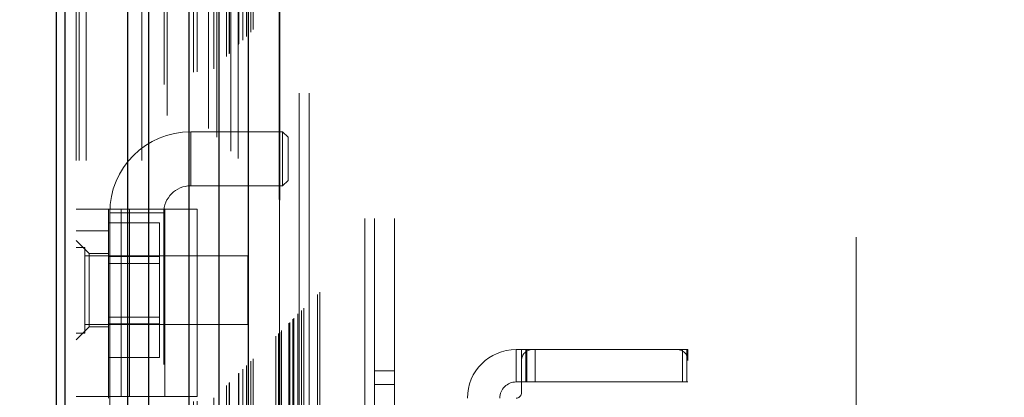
# Model space of a CAD drawing. Header units: inches. Extents: x 0.2 to 10.7, y 0.2 to 7.9.
# Tile 54 of 105: x 3.019 to 3.318, y 4.438 to 4.553. Entities that reach past the tile are written whole.
import ezdxf

# ---------------------------------------------------------------- set-up
doc = ezdxf.new("R2010")
doc.units = ezdxf.units.IN
doc.header["$MEASUREMENT"] = 0
doc.linetypes.add('HIDDEN', pattern=[0.075, 0.05, -0.025])
doc.layers.add('DIMENSIONS', color=140, linetype='Continuous')
doc.styles.add('SLDTEXTSTYLE0', font='TXT', dxfattribs={"width": 0.7})
doc.dimstyles.new('SLDDIMSTYLE0', dxfattribs={"dimtxt": 0.084961, "dimasz": 0.13, "dimexe": 0, "dimexo": 0.0625, "dimgap": 0.02124, "dimtad": 0, "dimtih": 1, "dimtoh": 1, "dimlfac": 12, "dimrnd": 1e-09, "dimzin": 12, "dimdsep": 46, "dimtxsty": 'SLDTEXTSTYLE0', "dimsah": 1, "dimcen": 0.09, "dimadec": 0, "dimazin": 3, "dimtfac": 1, "dimtofl": 0, "dimtmove": 0, "dimatfit": 3, "dimfxl": 0, "dimfrac": 2, "dimtolj": 1, "dimtzin": 12, "dimarcsym": 0})

# ---------------------------------------------------------------- blocks, each defined once
blk = doc.blocks.new('_D_1')
at = {"layer": 'DIMENSIONS'}
for p, q in [((3.26752, 4.62321), (2.59501, 4.62321)), ((2.72001, 4.62321), (2.72001, 4.08286)), ((2.55844, 3.92881), (2.52991, 3.92881)), ((2.52991, 3.92881), (2.52991, 3.79377)), ((2.88158, 3.92881), (2.91011, 3.92881)), ((2.91011, 3.92881), (2.91011, 3.79377)), ((2.52991, 3.79377), (2.55844, 3.79377)), ((2.91011, 3.79377), (2.88158, 3.79377)), ((2.72001, 3.13293), (2.72001, 3.77475)), ((3.26752, 3.13293), (2.59501, 3.13293))]:
    blk.add_line(p, q, dxfattribs=at)
for points in [[(2.72001, 4.62321), (2.70001, 4.49321), (2.74001, 4.49321)], [(2.72001, 3.13293), (2.74001, 3.26293), (2.70001, 3.26293)]]:
    blk.add_solid(points, dxfattribs=at)
at = {"layer": 'DIMENSIONS', "char_height": 0.083333, "attachment_point": 1, "style": 'SLDTEXTSTYLE0'}
for s, insert in [('17.88', (2.55844, 4.05525)), ('454.2', (2.55844, 3.9012))]:
    blk.add_mtext(s, dxfattribs=dict(at, insert=insert))

msp = doc.modelspace()

# ---------------------------------------------------------------- linework, layer by layer
at = {"color": 7, "linetype": 'HIDDEN', "lineweight": 18}
for p, q in [((3.0388076, 2.9101612), (3.0388076, 5.2290605)), ((3.0358076, 2.9101612), (3.0358076, 4.8553087)), ((3.0366863, 2.9101612), (3.0366863, 4.8548104)), ((3.0388076, 2.9101612), (3.0388076, 4.8538125)), ((3.0557623, 2.9101612), (3.0557623, 4.8458368)), ((3.0578836, 2.9101612), (3.0578836, 4.8455779)), ((3.0625056, 4.8332557), (3.0625056, 2.9228809)), ((3.0634295, 2.9237953), (3.0634295, 4.8323441)), ((3.0714327, 2.936958), (3.0714327, 4.8191814)), ((3.0725659, 2.9370649), (3.0725659, 4.8190745)), ((3.0759323, 4.8198737), (3.0759323, 2.9362656)), ((3.0776345, 2.9380002), (3.0776345, 4.8181391)), ((3.0785396, 4.8172335), (3.0785396, 2.9389035)), ((3.0813842, 2.94175), (3.0813842, 4.8143894)), ((3.0821982, 2.9425639), (3.0821982, 4.8135754)), ((3.0823479, 2.9427136), (3.0823479, 4.8134257)), ((3.0827551, 4.8130277), (3.0827551, 2.9431234)), ((3.0850168, 4.8107892), (3.0850168, 2.9453502)), ((3.0850477, 2.9454113), (3.0850477, 4.8107296)), ((3.0851816, 2.9455474), (3.0851816, 4.810592)), ((3.0863759, 2.9467447), (3.0863759, 4.8093938)), ((3.0875006, 2.9478663), (3.0875006, 4.808273)), ((3.0879712, 4.807844), (3.0879712, 2.9482953)), ((3.088803, 2.9491687), (3.088803, 4.8069706)), ((3.0895337, 2.9498995), (3.0895337, 4.8062399)), ((3.0964176, 2.9567834), (3.0964176, 4.799356)), ((3.097251, 2.9576167), (3.097251, 4.7985227)), ((3.0974638, 4.798295), (3.0974638, 2.9578472)), ((3.0976676, 4.798106), (3.0976676, 2.9580334)), ((3.0976676, 2.9580334), (3.0976676, 4.798106)), ((3.0980843, 2.95845), (3.0980843, 4.7976893)), ((3.0981319, 2.9584802), (3.0981319, 4.7976469)), ((3.100376, 2.9607417), (3.100376, 4.7953977)), ((3.100376, 2.9607417), (3.100376, 4.7953977)), ((3.1006169, 2.9609827), (3.1006169, 4.7951567)), ((3.1015461, 2.9619119), (3.1015461, 4.7942275)), ((3.1018343, 2.9622), (3.1018343, 4.7939393)), ((3.1034568, 2.9638031), (3.1034568, 4.7923347)), ((3.1041641, 2.9645299), (3.1041641, 4.7916095)), ((3.1049372, 2.9653029), (3.1049372, 4.7908364)), ((3.1090276, 2.9693934), (3.1090276, 4.786746)), ((3.1097561, 2.9701246), (3.1097561, 4.7860353)), ((3.123391, 2.9925779), (3.123391, 4.7634945)), ((3.123391, 2.9925779), (3.123391, 4.7634945)), ((3.126391, 2.9925779), (3.126391, 4.7634945)), ((3.132391, 2.9925779), (3.132391, 4.7634945)), ((3.0975234, 3.0306113), (3.0975234, 4.725528)), ((3.1035234, 3.0306113), (3.1035234, 4.725528)), ((3.1065234, 3.0306113), (3.1065234, 4.725528)), ((3.1065234, 3.0306113), (3.1065234, 4.725528)), ((3.2725234, 3.1868613), (3.2725234, 4.569278)), ((3.0705845, 4.5024676), (3.0705845, 4.5188718)), ((3.0984717, 4.5188718), (3.0705845, 4.5188718)), ((3.0984717, 4.5188718), (3.0984717, 4.5024676)), ((3.1001121, 4.5172314), (3.0984717, 4.5188718)), ((3.1001121, 4.5172314), (3.1001121, 4.5041081)), ((3.0984717, 4.5024676), (3.1001121, 4.5041081)), ((3.0705845, 4.5024676), (3.0984717, 4.5024676)), ((3.0358076, 4.4953679), (3.072553, 4.4953679)), ((3.0456501, 4.4384453), (3.0456501, 4.4953679)), ((3.0494251, 4.4384453), (3.0494251, 4.4953679)), ((3.0519725, 4.4953679), (3.0519725, 4.4384453)), ((3.0627105, 4.4384453), (3.0627105, 4.4953679)), ((3.072553, 4.4384453), (3.072553, 4.4953679)), ((3.0459782, 4.4942655), (3.0623824, 4.4942655)), ((3.0459782, 4.4942655), (3.0459782, 4.2482026)), ((3.0623824, 4.2482026), (3.0623824, 4.4942655)), ((3.0456501, 4.4912405), (3.0610668, 4.4912405)), ((3.0610668, 4.4809925), (3.0610668, 4.4912405)), ((3.0358076, 4.4888062), (3.0456501, 4.4888062)), ((3.0397446, 4.4819165), (3.0358076, 4.4858535)), ((3.0384118, 4.4837654), (3.0358076, 4.4837654)), ((3.0384118, 4.4577237), (3.0384118, 4.4837654)), ((3.087891, 4.4811612), (3.0384118, 4.4811612)), ((3.0397446, 4.4819165), (3.0397446, 4.4707616)), ((3.0456501, 4.4819165), (3.0397446, 4.4819165)), ((3.0456501, 4.4809925), (3.0610668, 4.4809925)), ((3.0610668, 4.4604966), (3.0610668, 4.4809925)), ((3.087891, 4.4603279), (3.087891, 4.4811612)), ((3.0610668, 4.478907), (3.0456501, 4.478907)), ((3.0397446, 4.4707616), (3.0397446, 4.4596068)), ((3.0456501, 4.462582), (3.0610668, 4.462582)), ((3.0358076, 4.4556697), (3.0397446, 4.4596068)), ((3.0384118, 4.4603279), (3.087891, 4.4603279)), ((3.0397446, 4.4596068), (3.0456501, 4.4596068)), ((3.0456501, 4.4604966), (3.0610668, 4.4604966)), ((3.0610668, 4.4502486), (3.0610668, 4.4604966)), ((3.0358076, 4.4577237), (3.0384118, 4.4577237)), ((3.0456501, 4.4502486), (3.0610668, 4.4502486)), ((3.1693378, 4.452717), (3.1693378, 4.4428745)), ((3.1693378, 4.452717), (3.1709782, 4.452717)), ((3.1709782, 4.452717), (3.1726186, 4.452717)), ((3.1709782, 4.4494361), (3.1709782, 4.452717)), ((3.1722473, 4.4428745), (3.1722473, 4.452717)), ((3.1726186, 4.4428745), (3.1726186, 4.452717)), ((3.1742591, 4.452717), (3.1726186, 4.452717)), ((3.2182223, 4.452717), (3.1742591, 4.452717)), ((3.1751714, 4.4428745), (3.1751714, 4.452717)), ((3.2198627, 4.452717), (3.2182223, 4.452717)), ((3.2198627, 4.4428745), (3.2198627, 4.452717)), ((3.2198627, 4.452717), (3.2215032, 4.452717)), ((3.2211464, 4.4428745), (3.2211464, 4.452717)), ((3.2215032, 4.4494361), (3.2215032, 4.452717)), ((3.1709782, 4.4494361), (3.1709782, 4.4395936)), ((3.2215032, 4.2952367), (3.2215032, 4.4494361)), ((3.132391, 4.4462862), (3.126391, 4.4462862)), ((3.126391, 4.4421195), (3.132391, 4.4421195)), ((3.1709782, 4.4428745), (3.1693378, 4.4428745)), ((3.1726186, 4.4428745), (3.1709782, 4.4428745)), ((3.2198627, 4.4428745), (3.1726186, 4.4428745)), ((3.2215032, 4.4428745), (3.2198627, 4.4428745)), ((3.072553, 4.4384453), (3.0358076, 4.4384453)), ((3.0456501, 4.4384453), (3.0456501, 4.4379532))]:
    msp.add_line(p, q, dxfattribs=at)
at = {"color": 7, "linetype": 'Continuous', "lineweight": 25}
for p, q in [((3.0298076, 2.9101612), (3.0298076, 4.8559907)), ((3.0324437, 2.9101612), (3.0324437, 4.8548104)), ((3.0515196, 2.9101612), (3.0515196, 4.8458368)), ((3.0578836, 2.9101612), (3.0578836, 4.8455779)), ((3.0700234, 4.8198737), (3.0700234, 2.9362656)), ((3.079108, 4.8107892), (3.079108, 2.9453502)), ((3.0879712, 4.807844), (3.0879712, 2.9482953))]:
    msp.add_line(p, q, dxfattribs=at)
at = {"color": 7, "linetype": 'HIDDEN', "lineweight": 18}
for centre, radius, start, end in [((3.0705845, 4.4942655), 0.0246063, 90, 180), ((3.0705845, 4.4942655), 0.0082021, 90, 180), ((3.1693378, 4.4379532), 0.0147638, 90, 180), ((3.1742591, 4.4494361), 0.0032808, 90, 180), ((3.2182223, 4.4494361), 0.0032808, 0, 90), ((3.1693378, 4.4379532), 0.0049213, 90, 180), ((3.1693378, 4.4395936), 0.0016404, 270, 0)]:
    msp.add_arc(centre, radius, start, end, dxfattribs=at)
msp.add_open_spline([(3.103181, 2.9635516), (3.1031737, 2.9656921), (3.1031528, 2.9717702), (3.1031353, 2.9828047), (3.103124, 2.9975504), (3.1031233, 3.014692), (3.1031283, 3.0392072), (3.103133, 3.0696425), (3.1031284, 3.1150179), (3.1031305, 3.1693315), (3.1031293, 3.2878552), (3.1031303, 3.5207834), (3.1031299, 3.9086488), (3.1031292, 4.2499022), (3.1031303, 4.4848538), (3.1031283, 4.5728462), (3.1031333, 4.6389789), (3.1031297, 4.6833941), (3.1031244, 4.7058367), (3.1031236, 4.7270806), (3.1031347, 4.745823), (3.1031603, 4.7614298), (3.1031955, 4.7739893), (3.103234, 4.7839272), (3.1032636, 4.7898056), (3.1032754, 4.7924189), (3.1032758, 4.7924967)], degree=3, knots=[0, 0, 0, 0, 0.00351099, 0.00997012, 0.01809984, 0.02769812, 0.03808723, 0.05831184, 0.07762083, 0.11251589, 0.14740176, 0.27203389, 0.49458523, 0.78361263, 0.83178777, 0.87997353, 0.92794543, 0.94026453, 0.95282728, 0.96475771, 0.97511069, 0.9835701, 0.99035753, 0.99571192, 0.99987228, 1, 1, 1, 1], dxfattribs=at)

# ---------------------------------------------------------------- dimensions: what is measured, and where the dimension line sits
at = {"layer": 'DIMENSIONS'}
dim = msp.add_linear_dim(base=(2.7200105, 3.1329308), p1=(3.3175234, 4.6232085), p2=(3.3175234, 3.1329308), angle=90, dimstyle='SLDDIMSTYLE0', dxfattribs=at)
dim.commit()
dim.dimension.update_dxf_attribs({"geometry": '_D_1', "text_midpoint": (2.7200105, 3.9288053), "dimtype": 160})

doc.saveas('drawing.dxf')
